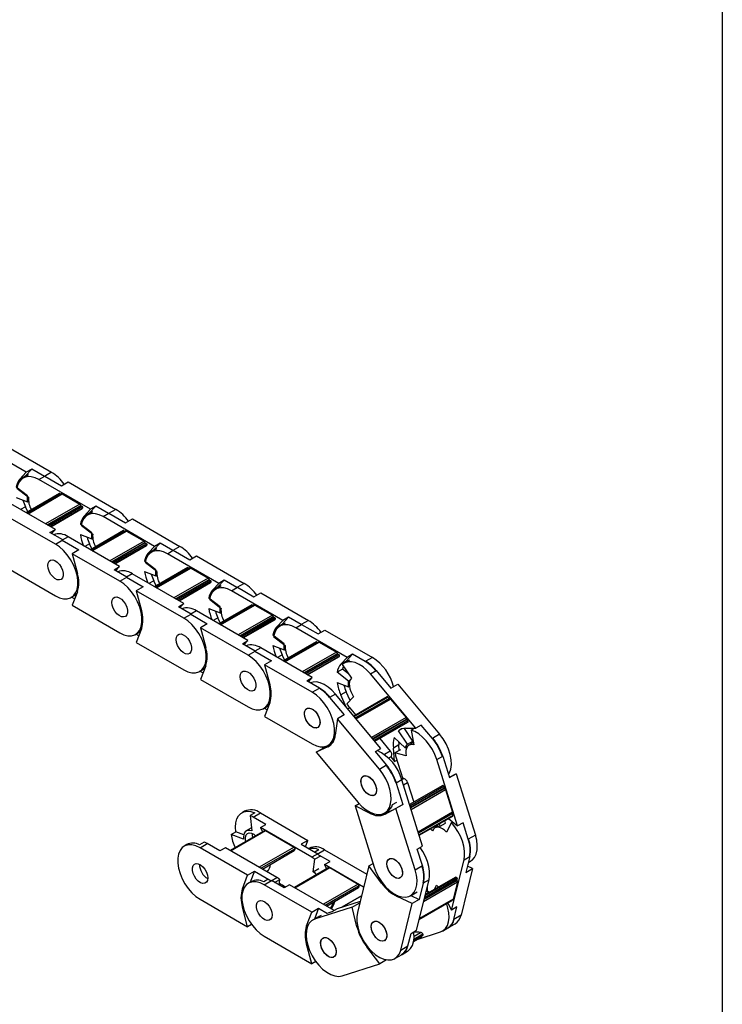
# Model space of a CAD drawing. Header units: millimetres. Extents: x 19 to 819, y 19 to 629.
# Tile 5 of 6: x 743 to 819, y 458 to 565. Entities that reach past the tile are written whole.
import ezdxf

# ---------------------------------------------------------------- set-up
doc = ezdxf.new("R2010")
doc.units = ezdxf.units.MM
doc.header["$LTSCALE"] = 3
doc.layers.add('TEXT', color=140, linetype='Continuous', lineweight=25)

msp = doc.modelspace()

# ---------------------------------------------------------------- linework, layer by layer
for p, q in [((743.231, 516.028), (737.617, 519.269)), ((740.806, 519.02), (745.996, 516.024)), ((742.541, 515.289), (743.231, 516.028)), ((743.135, 515.632), (743.825, 516.371)), ((743.825, 516.371), (743.231, 516.028)), ((745.211, 515.571), (743.825, 516.371)), ((745.996, 516.024), (745.211, 515.571)), ((742.541, 515.289), (743.135, 515.632)), ((743.487, 515.742), (742.893, 515.399)), ((744.618, 515.228), (745.254, 515.595)), ((750.231, 511.987), (744.618, 515.228)), ((745.254, 515.595), (747.064, 514.551)), ((747.064, 514.551), (747.806, 514.979)), ((747.806, 514.979), (752.997, 511.983)), ((743.366, 513.452), (742.131, 514.416)), ((742.215, 514.287), (743.479, 513.3)), ((746.413, 509.783), (740.799, 513.024)), ((742.131, 513.277), (743.366, 512.815)), ((746.842, 513.702), (743.233, 511.618)), ((743.26, 511.603), (746.887, 513.697)), ((743.366, 512.815), (743.366, 513.452)), ((743.366, 512.815), (743.474, 512.878)), ((747.088, 513.668), (743.386, 511.531)), ((743.43, 511.505), (747.163, 513.661)), ((746.887, 513.697), (747.013, 513.625)), ((747.163, 513.661), (749.072, 512.558)), ((743.135, 512.274), (742.617, 511.974)), ((743.389, 511.708), (743.135, 512.274)), ((749.072, 512.558), (745.339, 510.403)), ((745.512, 510.303), (749.173, 512.416)), ((749.214, 512.354), (745.587, 510.26)), ((749.348, 512.277), (745.721, 510.183)), ((749.407, 512.14), (745.868, 510.097)), ((745.899, 510.079), (749.34, 512.065)), ((749.214, 512.354), (749.348, 512.277)), ((749.541, 511.248), (750.231, 511.987)), ((749.541, 511.248), (750.135, 511.59)), ((750.487, 511.7), (749.893, 511.358)), ((750.135, 511.59), (750.825, 512.33)), ((750.825, 512.33), (750.231, 511.987)), ((752.212, 511.53), (750.825, 512.33)), ((752.997, 511.983), (752.212, 511.53)), ((746.421, 508.187), (741.23, 511.183)), ((751.618, 511.187), (752.254, 511.554)), ((757.232, 507.946), (751.618, 511.187)), ((752.254, 511.554), (754.064, 510.509)), ((754.064, 510.509), (754.806, 510.938)), ((754.806, 510.938), (759.997, 507.942)), ((745.819, 509.44), (746.413, 509.783)), ((747.206, 508.64), (745.819, 509.44)), ((745.997, 509.337), (746.413, 509.783)), ((749.259, 510.448), (749.131, 510.375)), ((750.366, 509.41), (749.131, 510.375)), ((749.215, 510.246), (750.479, 509.259)), ((753.843, 509.661), (750.234, 507.577)), ((750.26, 507.562), (753.888, 509.656)), ((754.088, 509.627), (750.386, 507.489)), ((750.43, 507.464), (754.163, 509.619)), ((753.888, 509.656), (754.013, 509.583)), ((754.163, 509.619), (756.073, 508.517)), ((746.421, 508.187), (747.206, 508.64)), ((747.799, 508.982), (747.163, 508.615)), ((747.163, 508.615), (748.973, 507.57)), ((753.413, 505.742), (747.799, 508.982)), ((749.131, 509.236), (750.366, 508.774)), ((750.366, 508.774), (750.366, 509.41)), ((750.366, 508.774), (750.474, 508.836)), ((756.073, 508.517), (752.339, 506.362)), ((752.513, 506.262), (756.173, 508.375)), ((748.973, 507.57), (748.23, 507.142)), ((750.135, 508.232), (749.617, 507.933)), ((750.389, 507.667), (750.135, 508.232)), ((756.215, 508.313), (752.587, 506.219)), ((756.349, 508.235), (752.721, 506.141)), ((756.407, 508.099), (752.868, 506.056)), ((752.9, 506.038), (756.34, 508.024)), ((756.215, 508.313), (756.349, 508.235)), ((756.542, 507.206), (757.232, 507.946)), ((756.542, 507.206), (757.136, 507.549)), ((757.487, 507.659), (756.893, 507.316)), ((757.136, 507.549), (757.826, 508.289)), ((757.826, 508.289), (757.232, 507.946)), ((759.212, 507.488), (757.826, 508.289)), ((758.618, 507.146), (759.255, 507.513)), ((759.997, 507.942), (759.212, 507.488)), ((759.255, 507.513), (761.064, 506.468)), ((753.421, 504.145), (748.23, 507.142)), ((748.23, 507.142), (748.803, 504.995)), ((756.259, 506.407), (756.132, 506.333)), ((757.367, 505.369), (756.132, 506.333)), ((756.216, 506.205), (757.48, 505.218)), ((764.232, 503.905), (758.618, 507.146)), ((761.064, 506.468), (761.807, 506.897)), ((761.807, 506.897), (766.997, 503.9)), ((741.23, 505.549), (746.421, 502.552)), ((752.819, 505.399), (753.413, 505.742)), ((754.206, 504.598), (752.819, 505.399)), ((752.998, 505.296), (753.413, 505.742)), ((756.132, 505.194), (757.367, 504.733)), ((760.843, 505.619), (757.234, 503.536)), ((757.261, 503.521), (760.888, 505.615)), ((757.367, 504.733), (757.367, 505.369)), ((761.089, 505.585), (757.386, 503.448)), ((757.43, 503.423), (761.164, 505.578)), ((760.888, 505.615), (761.014, 505.542)), ((761.164, 505.578), (763.073, 504.476)), ((753.421, 504.145), (754.206, 504.598)), ((754.8, 504.941), (754.163, 504.574)), ((754.163, 504.574), (755.973, 503.529)), ((760.414, 501.7), (754.8, 504.941)), ((757.136, 504.191), (756.617, 503.892)), ((757.39, 503.626), (757.136, 504.191)), ((757.367, 504.733), (757.474, 504.795)), ((763.073, 504.476), (759.339, 502.321)), ((759.513, 502.221), (763.174, 504.334)), ((763.215, 504.271), (759.588, 502.177)), ((763.349, 504.194), (759.721, 502.1)), ((763.407, 504.058), (759.869, 502.015)), ((763.215, 504.271), (763.349, 504.194)), ((764.136, 503.508), (764.826, 504.248)), ((764.826, 504.248), (764.232, 503.905)), ((766.213, 503.447), (764.826, 504.248)), ((748.803, 502.993), (748.23, 501.508)), ((755.973, 503.529), (755.231, 503.101)), ((760.421, 500.104), (755.231, 503.101)), ((755.231, 503.101), (755.803, 500.954)), ((759.9, 501.997), (763.34, 503.983)), ((763.542, 503.165), (764.232, 503.905)), ((763.542, 503.165), (764.136, 503.508)), ((764.488, 503.618), (763.894, 503.275)), ((765.619, 503.104), (766.255, 503.472)), ((771.232, 499.864), (765.619, 503.104)), ((766.997, 503.9), (766.213, 503.447)), ((766.255, 503.472), (768.065, 502.427)), ((748.145, 502.382), (748.421, 502.541)), ((748.501, 502.209), (748.173, 502.398)), ((763.259, 502.366), (763.132, 502.292)), ((764.367, 501.328), (763.132, 502.292)), ((763.216, 502.163), (764.48, 501.176)), ((768.065, 502.427), (768.807, 502.856)), ((768.807, 502.856), (773.998, 499.859)), ((748.23, 501.508), (753.421, 498.511)), ((759.82, 501.358), (760.414, 501.7)), ((761.206, 500.557), (759.82, 501.358)), ((759.998, 501.255), (760.414, 501.7)), ((761.8, 500.9), (761.164, 500.533)), ((767.414, 497.659), (761.8, 500.9)), ((763.132, 501.153), (764.367, 500.692)), ((767.843, 501.578), (764.235, 499.495)), ((764.261, 499.48), (767.888, 501.574)), ((764.367, 500.692), (764.367, 501.328)), ((768.089, 501.544), (764.387, 499.407)), ((764.431, 499.382), (768.164, 501.537)), ((767.888, 501.574), (768.014, 501.501)), ((768.164, 501.537), (770.073, 500.435)), ((760.421, 500.104), (761.206, 500.557)), ((761.164, 500.533), (762.974, 499.488)), ((764.136, 500.15), (763.618, 499.851)), ((764.39, 499.585), (764.136, 500.15)), ((764.367, 500.692), (764.475, 500.754)), ((770.073, 500.435), (766.34, 498.279)), ((766.513, 498.179), (770.174, 500.293)), ((770.215, 500.23), (766.588, 498.136)), ((770.349, 500.153), (766.722, 498.059)), ((770.408, 500.016), (766.869, 497.974)), ((766.901, 497.956), (770.341, 499.942)), ((770.215, 500.23), (770.349, 500.153)), ((770.542, 499.124), (771.232, 499.864)), ((771.136, 499.467), (771.826, 500.206)), ((771.826, 500.206), (771.232, 499.864)), ((773.213, 499.406), (771.826, 500.206)), ((773.998, 499.859), (773.213, 499.406)), ((755.803, 498.952), (755.231, 497.466)), ((762.974, 499.488), (762.231, 499.059)), ((767.422, 496.063), (762.231, 499.059)), ((762.231, 499.059), (762.803, 496.913)), ((770.542, 499.124), (771.136, 499.467)), ((771.488, 499.577), (770.894, 499.234)), ((772.619, 499.063), (773.255, 499.431)), ((778.233, 495.822), (772.619, 499.063)), ((773.255, 499.431), (775.065, 498.386)), ((775.065, 498.386), (775.808, 498.814)), ((775.808, 498.814), (780.998, 495.818)), ((755.146, 498.34), (755.422, 498.5)), ((755.501, 498.168), (755.174, 498.356)), ((766.82, 497.316), (767.414, 497.659)), ((766.998, 497.214), (767.414, 497.659)), ((770.26, 498.325), (770.132, 498.251)), ((771.367, 497.287), (770.132, 498.251)), ((770.216, 498.122), (771.48, 497.135)), ((755.231, 497.466), (760.421, 494.47)), ((768.207, 496.516), (766.82, 497.316)), ((767.422, 496.063), (768.207, 496.516)), ((768.801, 496.859), (768.164, 496.491)), ((774.414, 493.618), (768.801, 496.859)), ((770.132, 497.112), (771.367, 496.651)), ((774.844, 497.537), (771.235, 495.454)), ((771.261, 495.438), (774.889, 497.532)), ((771.367, 496.651), (771.367, 497.287)), ((771.367, 496.651), (771.475, 496.713)), ((775.09, 497.503), (771.387, 495.366)), ((771.431, 495.34), (775.165, 497.496)), ((774.889, 497.532), (775.015, 497.46)), ((775.165, 497.496), (777.074, 496.393)), ((768.164, 496.491), (769.974, 495.447)), ((769.974, 495.447), (769.231, 495.018)), ((771.136, 496.109), (770.618, 495.81)), ((771.39, 495.543), (771.136, 496.109)), ((777.074, 496.393), (773.34, 494.238)), ((773.514, 494.138), (777.174, 496.251)), ((777.216, 496.189), (773.588, 494.095)), ((777.35, 496.112), (773.722, 494.018)), ((777.408, 495.975), (773.87, 493.933)), ((773.901, 493.914), (777.341, 495.9)), ((777.216, 496.189), (777.35, 496.112)), ((777.543, 495.083), (778.233, 495.822)), ((778.488, 495.536), (777.894, 495.193)), ((778.137, 495.426), (778.827, 496.165)), ((778.827, 496.165), (778.233, 495.822)), ((780.213, 495.365), (778.827, 496.165)), ((780.998, 495.818), (780.213, 495.365)), ((762.146, 494.299), (762.422, 494.458)), ((762.803, 494.911), (762.231, 493.425)), ((774.422, 492.022), (769.231, 495.018)), ((769.231, 495.018), (769.804, 492.872)), ((777.727, 494.553), (777.133, 494.21)), ((777.543, 495.083), (778.137, 495.426)), ((777.703, 495.055), (778.711, 493.555)), ((778.388, 494.037), (777.727, 494.553)), ((780.774, 494.02), (781.41, 494.388)), ((781.41, 494.388), (783.004, 492.478)), ((762.501, 494.126), (762.174, 494.315)), ((762.231, 493.425), (767.422, 490.429)), ((773.82, 493.275), (774.414, 493.618)), ((773.999, 493.172), (774.414, 493.618)), ((778.368, 493.245), (777.133, 494.21)), ((778.368, 493.245), (778.564, 493.359)), ((785.719, 488.098), (780.774, 494.02)), ((775.207, 492.475), (773.82, 493.275)), ((774.422, 492.022), (775.207, 492.475)), ((777.133, 493.071), (778.368, 492.609)), ((778.368, 492.609), (778.368, 493.245)), ((778.368, 492.609), (778.475, 492.671)), ((783.004, 492.478), (783.747, 492.907)), ((783.747, 492.907), (788.32, 487.431)), ((776.955, 491.816), (776.319, 491.449)), ((776.319, 491.449), (777.913, 489.539)), ((781.901, 485.893), (776.955, 491.816)), ((778.137, 492.067), (777.543, 491.725)), ((778.138, 490.4), (777.543, 491.725)), ((778.557, 491.131), (778.137, 492.067)), ((778.939, 491.518), (778.184, 490.755)), ((782.608, 491.514), (778.964, 489.411)), ((779.005, 489.361), (782.683, 491.484)), ((779.123, 489.22), (782.801, 491.343)), ((782.853, 491.324), (779.151, 489.187)), ((779.22, 489.103), (782.976, 491.272)), ((782.683, 491.484), (782.801, 491.343)), ((782.976, 491.272), (784.658, 489.257)), ((769.147, 490.258), (769.422, 490.417)), ((769.502, 490.085), (769.175, 490.274)), ((769.804, 490.869), (769.231, 489.384)), ((778.288, 490.22), (778.503, 490.344)), ((778.465, 490.389), (779.179, 489.535)), ((769.231, 489.384), (774.422, 486.387)), ((777.171, 489.111), (776.931, 487.337)), ((777.913, 489.539), (777.171, 489.111)), ((781.743, 483.635), (777.171, 489.111)), ((784.658, 489.257), (780.902, 487.089)), ((781.01, 486.96), (784.712, 489.097)), ((784.733, 489.029), (781.056, 486.906)), ((784.733, 489.029), (784.851, 488.887)), ((784.851, 488.887), (781.173, 486.765)), ((781.249, 486.674), (784.866, 488.762)), ((784.176, 488.01), (783.829, 487.81)), ((785.408, 486.688), (784.471, 488.081)), ((784.645, 488.092), (785.719, 488.098)), ((785.204, 487.892), (785.559, 488.097)), ((786.313, 488.441), (785.719, 488.098)), ((787.535, 486.978), (786.313, 488.441)), ((781.785, 486.984), (782.941, 485.599)), ((783.362, 487.076), (784.553, 485.935)), ((784.814, 486.345), (783.829, 487.81)), ((785.204, 487.892), (785.51, 486.276)), ((788.32, 487.431), (787.535, 486.978)), ((776.11, 486.046), (774.862, 485.48)), ((774.862, 485.48), (775.605, 485.909)), ((775.605, 485.909), (775.482, 486.055)), ((775.605, 485.909), (776.477, 486.305)), ((776.11, 486.046), (776.313, 486.163)), ((776.147, 486.217), (776.423, 486.376)), ((776.631, 486.529), (776.643, 486.511)), ((781.307, 485.551), (781.901, 485.893)), ((783.863, 486.271), (783.269, 485.928)), ((783.411, 484.467), (783.269, 485.928)), ((783.921, 485.672), (783.863, 486.271)), ((784.553, 485.935), (784.814, 486.345)), ((784.553, 485.935), (784.789, 486.071)), ((784.814, 486.345), (785.408, 486.688)), ((785.464, 486.521), (784.969, 486.236)), ((785.209, 486.374), (785.408, 486.688)), ((774.862, 485.48), (779.435, 480.004)), ((782.528, 484.088), (781.307, 485.551)), ((782.941, 485.599), (782.289, 485.223)), ((782.744, 484.838), (783.071, 485.027)), ((782.749, 484.834), (783.052, 485.009)), ((782.989, 484.972), (783.411, 484.467)), ((784.036, 485.738), (783.442, 485.395)), ((784.675, 485.093), (783.442, 485.395)), ((783.555, 484.971), (784.311, 482.556)), ((788.018, 484.669), (788.654, 485.037)), ((788.654, 485.037), (789.385, 482.703)), ((781.743, 483.635), (782.528, 484.088)), ((783.411, 484.467), (783.666, 484.614)), ((790.285, 477.43), (788.018, 484.669)), ((784.37, 482.59), (784.193, 482.488)), ((784.402, 482.597), (784.196, 482.478)), ((790.128, 483.131), (789.376, 482.732)), ((789.385, 482.703), (790.128, 483.131)), ((790.128, 483.131), (792.224, 476.438)), ((784.2, 482.465), (783.563, 482.098)), ((783.563, 482.098), (784.294, 479.764)), ((786.467, 475.226), (784.2, 482.465)), ((784.374, 481.908), (784.822, 482.167)), ((784.822, 482.167), (785.497, 480.012)), ((788.657, 481.836), (785.049, 479.753)), ((785.086, 479.633), (788.76, 481.754)), ((785.14, 479.461), (788.814, 481.582)), ((788.861, 481.526), (785.162, 479.391)), ((788.76, 481.754), (788.814, 481.582)), ((781.189, 480.78), (781.2, 480.787)), ((785.214, 479.225), (788.968, 481.392)), ((788.968, 481.392), (789.74, 478.93)), ((779.088, 479.636), (779.531, 479.892)), ((779.088, 479.636), (781.185, 472.943)), ((780.758, 478.801), (779.088, 479.636)), ((783.552, 479.335), (782.344, 478.694)), ((783.087, 479.123), (784.294, 479.764)), ((783.182, 479.759), (783.649, 480.029)), ((784.294, 479.764), (783.552, 479.335)), ((785.648, 472.642), (783.552, 479.335)), ((767.038, 479.022), (766.763, 478.863)), ((768.157, 478.857), (767.648, 478.563)), ((767.648, 478.563), (767.835, 476.878)), ((767.978, 478.399), (768.763, 478.852)), ((769.365, 477.598), (767.978, 478.399)), ((768.763, 478.852), (773.954, 475.855)), ((780.758, 478.801), (780.863, 478.862)), ((782.314, 478.832), (782.59, 478.991)), ((782.345, 478.762), (782.315, 478.832)), ((783.087, 479.123), (782.344, 478.694)), ((782.345, 478.762), (782.769, 479.007)), ((782.734, 479.089), (782.769, 479.007)), ((789.74, 478.93), (785.986, 476.763)), ((786.015, 476.669), (789.717, 478.807)), ((789.7, 478.753), (786.026, 476.632)), ((789.754, 478.581), (786.08, 476.46)), ((786.098, 476.404), (789.741, 478.507)), ((789.7, 478.753), (789.754, 478.581)), ((767.738, 477.174), (767.228, 476.881)), ((768.771, 477.255), (769.365, 477.598)), ((768.771, 477.255), (768.985, 476.777)), ((774.385, 474.014), (768.771, 477.255)), ((788.135, 477.405), (787.796, 477.209)), ((787.864, 477.423), (788.36, 477.39)), ((788.36, 477.39), (788.305, 477.678)), ((788.36, 477.39), (788.954, 477.732)), ((788.954, 477.732), (788.899, 478.021)), ((789.61, 477.788), (789.086, 476.739)), ((789.279, 478.24), (790.285, 477.43)), ((789.61, 477.788), (789.744, 477.866)), ((790.879, 477.773), (790.285, 477.43)), ((791.439, 475.985), (790.879, 477.773)), ((769.25, 476.93), (765.474, 474.75)), ((765.518, 474.725), (769.325, 476.923)), ((765.576, 476.479), (766.085, 476.773)), ((766.934, 475.972), (765.576, 476.479)), ((766.945, 476.452), (766.085, 476.773)), ((769.325, 476.923), (772.444, 475.123)), ((787.541, 476.91), (787.339, 477.12)), ((792.224, 476.438), (791.439, 475.985)), ((760.738, 475.385), (760.462, 475.226)), ((762.642, 475.673), (762.132, 475.379)), ((762.187, 475.055), (762.972, 475.508)), ((767.378, 472.059), (762.187, 475.055)), ((764.359, 474.708), (762.972, 475.508)), ((764.952, 475.051), (764.359, 474.708)), ((770.566, 471.81), (764.952, 475.051)), ((772.444, 475.123), (768.636, 472.925)), ((773.954, 475.855), (773.211, 475.427)), ((773.211, 475.427), (775.021, 474.382)), ((773.684, 475.154), (773.954, 475.855)), ((785.873, 474.883), (786.467, 475.226)), ((772.55, 474.939), (768.848, 472.802)), ((768.98, 472.726), (772.457, 474.733)), ((774.039, 474.981), (774.011, 474.965)), ((775.021, 474.382), (774.385, 474.014)), ((775.157, 474.816), (774.713, 474.56)), ((775.309, 474.141), (774.715, 473.798)), ((774.979, 474.357), (775.764, 474.81)), ((776.365, 473.557), (774.979, 474.357)), ((775.764, 474.81), (780.378, 472.147)), ((786.433, 473.095), (785.873, 474.883)), ((790.979, 473.74), (791.616, 474.107)), ((791.616, 474.107), (791.174, 472.335)), ((769.866, 473.237), (769.871, 473.234)), ((776.251, 472.889), (772.474, 470.709)), ((772.518, 470.683), (776.326, 472.882)), ((774.541, 472.43), (774.715, 473.798)), ((775.771, 473.214), (776.365, 473.557)), ((775.771, 473.214), (775.986, 472.736)), ((780.031, 470.755), (775.771, 473.214)), ((776.326, 472.882), (779.444, 471.081)), ((780.609, 473.074), (779.343, 467.992)), ((780.609, 473.074), (781.062, 473.335)), ((781.994, 471.19), (780.609, 473.074)), ((785.648, 472.642), (786.433, 473.095)), ((789.61, 468.244), (790.979, 473.74)), ((791.917, 472.764), (791.346, 473.025)), ((791.451, 473.447), (791.717, 473.601)), ((766.805, 470.573), (767.378, 472.059)), ((767.378, 472.059), (768.12, 472.488)), ((768.12, 472.488), (767.663, 471.301)), ((768.12, 472.488), (769.93, 471.443)), ((769.93, 471.443), (770.566, 471.81)), ((774.541, 472.43), (775.135, 472.773)), ((786.736, 469.829), (790.168, 471.81)), ((789.995, 471.808), (786.764, 469.942)), ((791.917, 472.764), (790.65, 467.682)), ((791.174, 472.335), (791.917, 472.764)), ((767.738, 471.344), (767.463, 471.185)), ((769.599, 471.608), (769.133, 471.338)), ((769.188, 471.014), (769.972, 471.467)), ((774.378, 468.018), (769.188, 471.014)), ((771.359, 470.667), (769.972, 471.467)), ((770.325, 471.263), (770.897, 471.593)), ((770.819, 470.979), (770.897, 471.593)), ((771.953, 471.01), (771.359, 470.667)), ((776.823, 468.198), (771.953, 471.01)), ((779.444, 471.081), (775.636, 468.883)), ((779.55, 470.898), (775.848, 468.761)), ((781.994, 471.19), (782.063, 471.23)), ((784.016, 471.753), (784.026, 471.759)), ((785.791, 466.039), (787.161, 471.535)), ((786.525, 471.168), (786.083, 469.396)), ((787.161, 471.535), (786.525, 471.168)), ((786.575, 469.182), (790.276, 471.319)), ((790.23, 471.479), (786.629, 469.4)), ((786.652, 469.495), (790.208, 471.547)), ((786.685, 469.626), (790.24, 471.678)), ((786.967, 470.759), (786.944, 470.396)), ((787.774, 470.526), (787.991, 470.959)), ((790.276, 471.319), (789.81, 469.45)), ((790.24, 471.678), (790.208, 471.547)), ((766.805, 470.573), (766.983, 470.676)), ((775.98, 468.685), (779.457, 470.692)), ((779.789, 469.783), (777.66, 468.554)), ((777.665, 468.556), (779.789, 469.782)), ((783.786, 469.794), (783.676, 469.731)), ((785.341, 468.968), (783.676, 469.731)), ((785.141, 469.804), (785.884, 470.233)), ((785.164, 469.818), (786.083, 469.396)), ((786.944, 470.396), (787.186, 470.186)), ((762.187, 469.421), (767.378, 466.425)), ((766.88, 468.614), (766.805, 468.571)), ((776.866, 469.196), (776.871, 469.192)), ((779.642, 469.194), (777.16, 468.393)), ((778.781, 468.566), (779.524, 468.994)), ((779.524, 468.994), (779.598, 469.018)), ((779.524, 468.994), (779.558, 468.854)), ((784.074, 463.886), (785.341, 468.968)), ((786.083, 469.396), (785.341, 468.968)), ((786.08, 467.199), (789.623, 469.245)), ((789.64, 469.269), (786.085, 467.217)), ((786.102, 467.284), (789.782, 469.409)), ((789.81, 469.45), (786.109, 467.313)), ((789.211, 469.006), (789.61, 468.244)), ((790.204, 468.586), (789.61, 468.244)), ((789.657, 469.337), (789.64, 469.269)), ((789.866, 467.229), (790.204, 468.586)), ((767.378, 466.425), (766.805, 468.571)), ((773.806, 466.532), (774.378, 468.018)), ((774.378, 468.018), (775.121, 468.446)), ((775.205, 467.572), (774.463, 467.144)), ((775.121, 468.446), (774.663, 467.259)), ((778.781, 468.566), (774.688, 467.243)), ((774.688, 467.243), (775.43, 467.672)), ((775.121, 468.446), (776.092, 467.886)), ((776.566, 468.05), (776.134, 467.91)), ((776.457, 468.41), (776.597, 468.491)), ((777.16, 468.393), (776.566, 468.05)), ((779.297, 466.43), (778.781, 468.566)), ((790.65, 467.682), (789.866, 467.229)), ((767.806, 466.672), (767.378, 466.425)), ((773.806, 466.532), (773.983, 466.635)), ((779.297, 466.43), (779.373, 466.473)), ((789.225, 466.294), (790.009, 466.747)), ((769.188, 465.38), (774.378, 462.384)), ((784.859, 464.339), (785.197, 465.696)), ((785.197, 465.696), (785.791, 466.039)), ((786.381, 465.428), (785.499, 464.92)), ((785.502, 464.939), (786.504, 465.518)), ((785.517, 465.081), (786.49, 465.643)), ((785.526, 465.402), (786.24, 465.814)), ((785.863, 465.03), (788.406, 465.852)), ((788.631, 465.951), (789.225, 466.294)), ((773.88, 464.573), (773.806, 464.53)), ((774.378, 462.384), (773.806, 464.53)), ((775.595, 465.199), (775.588, 465.195)), ((780.432, 464.275), (780.363, 464.235)), ((782.309, 464.9), (782.314, 464.903)), ((784.074, 463.886), (784.859, 464.339)), ((785.481, 464.81), (786.356, 465.315)), ((781.781, 462.39), (780.363, 464.235)), ((783.433, 462.951), (784.218, 463.404)), ((784.227, 463.409), (784.812, 463.747)), ((774.807, 462.631), (774.378, 462.384)), ((777.688, 461.068), (781.781, 462.39)), ((782.516, 462.814), (781.781, 462.39))]:
    msp.add_line(p, q)
at = {"flags": 128}
for points in [[(744.618, 515.228), (744.194, 515.43), (743.783, 515.54), (743.398, 515.555), (743.049, 515.474), (742.749, 515.301), (742.505, 515.039), (742.325, 514.698), (742.215, 514.287)], [(743.135, 515.632), (743.062, 515.547), (742.999, 515.46)], [(750.135, 511.59), (750.063, 511.506), (750, 511.419)], [(751.618, 511.187), (751.194, 511.389), (750.784, 511.499), (750.398, 511.514), (750.05, 511.433), (749.749, 511.259), (749.505, 510.998), (749.325, 510.657), (749.215, 510.246)], [(746.421, 502.552), (746.869, 502.342), (747.302, 502.234), (747.705, 502.233), (748.064, 502.339), (748.367, 502.548), (748.604, 502.853), (748.767, 503.244), (748.85, 503.707), (748.85, 504.227), (748.767, 504.786), (748.604, 505.364), (748.367, 505.943), (748.064, 506.503), (747.705, 507.023), (747.302, 507.488), (746.869, 507.88), (746.421, 508.187)], [(758.618, 507.146), (758.195, 507.347), (757.784, 507.457), (757.398, 507.472), (757.05, 507.392), (756.749, 507.218), (756.506, 506.957), (756.326, 506.615), (756.216, 506.205)], [(757.136, 507.549), (757.063, 507.464), (757, 507.378)], [(745.572, 505.859), (745.61, 506.126), (745.72, 506.326), (745.892, 506.441), (746.111, 506.461), (746.357, 506.383), (746.609, 506.216), (746.845, 505.973), (747.043, 505.677), (747.185, 505.353), (747.26, 505.031), (747.26, 504.739), (747.185, 504.503), (747.043, 504.344), (746.845, 504.276), (746.609, 504.305), (746.357, 504.429), (746.111, 504.636), (745.892, 504.909), (745.72, 505.222), (745.61, 505.549), (745.572, 505.859)], [(745.572, 505.859), (745.61, 506.126), (745.72, 506.326), (745.892, 506.441), (746.111, 506.461), (746.357, 506.383), (746.609, 506.216), (746.845, 505.973), (747.043, 505.677), (747.185, 505.353), (747.26, 505.031), (747.26, 504.739), (747.185, 504.503), (747.043, 504.344), (746.845, 504.276), (746.609, 504.305), (746.357, 504.429), (746.111, 504.636), (745.892, 504.909), (745.72, 505.222), (745.61, 505.549), (745.572, 505.859)], [(753.421, 498.511), (753.869, 498.3), (754.302, 498.193), (754.705, 498.192), (755.064, 498.298), (755.368, 498.507), (755.605, 498.812), (755.767, 499.203), (755.85, 499.666), (755.85, 500.186), (755.767, 500.745), (755.605, 501.323), (755.368, 501.902), (755.064, 502.461), (754.705, 502.982), (754.302, 503.446), (753.869, 503.839), (753.421, 504.145)], [(765.619, 503.104), (765.195, 503.306), (764.784, 503.416), (764.399, 503.431), (764.05, 503.351), (763.75, 503.177), (763.506, 502.915), (763.326, 502.574), (763.216, 502.163)], [(764.136, 503.508), (764.063, 503.423), (764, 503.337)], [(748.421, 502.541), (748.531, 502.613), (748.726, 502.794)], [(752.572, 501.818), (752.61, 502.085), (752.72, 502.285), (752.892, 502.4), (753.111, 502.419), (753.358, 502.342), (753.61, 502.174), (753.845, 501.932), (754.043, 501.636), (754.185, 501.312), (754.26, 500.99), (754.26, 500.698), (754.185, 500.462), (754.043, 500.303), (753.845, 500.235), (753.61, 500.264), (753.358, 500.388), (753.111, 500.595), (752.892, 500.868), (752.72, 501.181), (752.61, 501.507), (752.572, 501.818)], [(752.572, 501.818), (752.61, 502.085), (752.72, 502.285), (752.892, 502.4), (753.111, 502.419), (753.358, 502.342), (753.61, 502.174), (753.845, 501.932), (754.043, 501.636), (754.185, 501.312), (754.26, 500.99), (754.26, 500.698), (754.185, 500.462), (754.043, 500.303), (753.845, 500.235), (753.61, 500.264), (753.358, 500.388), (753.111, 500.595), (752.892, 500.868), (752.72, 501.181), (752.61, 501.507), (752.572, 501.818)], [(760.421, 494.47), (760.87, 494.259), (761.303, 494.151), (761.706, 494.151), (762.065, 494.256), (762.368, 494.465), (762.605, 494.771), (762.768, 495.162), (762.85, 495.625), (762.85, 496.145), (762.768, 496.703), (762.605, 497.282), (762.368, 497.861), (762.065, 498.42), (761.706, 498.941), (761.303, 499.405), (760.87, 499.797), (760.421, 500.104)], [(755.422, 498.5), (755.531, 498.572), (755.726, 498.753)], [(772.619, 499.063), (772.195, 499.265), (771.785, 499.375), (771.399, 499.39), (771.051, 499.309), (770.75, 499.136), (770.506, 498.874), (770.327, 498.533), (770.216, 498.122)], [(771.136, 499.467), (771.064, 499.382), (771.001, 499.296)], [(759.573, 497.777), (759.611, 498.044), (759.72, 498.244), (759.892, 498.358), (760.111, 498.378), (760.358, 498.301), (760.61, 498.133), (760.846, 497.891), (761.043, 497.594), (761.186, 497.271), (761.26, 496.949), (761.26, 496.657), (761.186, 496.421), (761.043, 496.261), (760.846, 496.193), (760.61, 496.223), (760.358, 496.346), (760.111, 496.554), (759.892, 496.826), (759.72, 497.14), (759.611, 497.466), (759.573, 497.777)], [(759.573, 497.777), (759.611, 498.044), (759.72, 498.244), (759.892, 498.358), (760.111, 498.378), (760.358, 498.301), (760.61, 498.133), (760.846, 497.891), (761.043, 497.594), (761.186, 497.271), (761.26, 496.949), (761.26, 496.657), (761.186, 496.421), (761.043, 496.261), (760.846, 496.193), (760.61, 496.223), (760.358, 496.346), (760.111, 496.554), (759.892, 496.826), (759.72, 497.14), (759.611, 497.466), (759.573, 497.777)], [(767.422, 490.429), (767.87, 490.218), (768.303, 490.11), (768.706, 490.109), (769.065, 490.215), (769.368, 490.424), (769.605, 490.729), (769.768, 491.12), (769.851, 491.584), (769.851, 492.103), (769.768, 492.662), (769.605, 493.241), (769.368, 493.82), (769.065, 494.379), (768.706, 494.9), (768.303, 495.364), (767.87, 495.756), (767.422, 496.063)], [(762.422, 494.458), (762.532, 494.53), (762.727, 494.712)], [(780.774, 494.02), (780.383, 494.44), (779.969, 494.791), (779.544, 495.064), (779.122, 495.25), (778.715, 495.343), (778.335, 495.341), (777.995, 495.244), (777.703, 495.055)], [(778.137, 495.426), (778.064, 495.341), (778.001, 495.254)], [(766.573, 493.736), (766.611, 494.003), (766.721, 494.202), (766.893, 494.317), (767.112, 494.337), (767.358, 494.259), (767.611, 494.092), (767.846, 493.849), (768.044, 493.553), (768.186, 493.23), (768.261, 492.907), (768.261, 492.615), (768.186, 492.379), (768.044, 492.22), (767.846, 492.152), (767.611, 492.181), (767.358, 492.305), (767.112, 492.513), (766.893, 492.785), (766.721, 493.099), (766.611, 493.425), (766.573, 493.736)], [(766.573, 493.736), (766.611, 494.003), (766.721, 494.202), (766.893, 494.317), (767.112, 494.337), (767.358, 494.259), (767.611, 494.092), (767.846, 493.849), (768.044, 493.553), (768.186, 493.23), (768.261, 492.907), (768.261, 492.615), (768.186, 492.379), (768.044, 492.22), (767.846, 492.152), (767.611, 492.181), (767.358, 492.305), (767.112, 492.513), (766.893, 492.785), (766.721, 493.099), (766.611, 493.425), (766.573, 493.736)], [(778.711, 493.555), (778.587, 493.401), (778.504, 493.199), (778.466, 492.956), (778.474, 492.683), (778.529, 492.391), (778.627, 492.091), (778.766, 491.796), (778.939, 491.518)], [(776.955, 491.816), (776.564, 492.235), (776.151, 492.587), (775.726, 492.86), (775.304, 493.046), (774.897, 493.139), (774.517, 493.137), (774.206, 493.053)], [(774.422, 486.387), (774.87, 486.177), (775.303, 486.069), (775.706, 486.068), (776.066, 486.174), (776.369, 486.383), (776.606, 486.688), (776.768, 487.079), (776.851, 487.542), (776.851, 488.062), (776.768, 488.621), (776.606, 489.2), (776.369, 489.778), (776.066, 490.338), (775.706, 490.858), (775.303, 491.323), (774.87, 491.715), (774.422, 492.022)], [(782.683, 491.484), (782.668, 491.499), (782.653, 491.51), (782.637, 491.517), (782.622, 491.518), (782.61, 491.515), (782.608, 491.514)], [(769.422, 490.417), (769.532, 490.489), (769.727, 490.67)], [(773.574, 489.694), (773.611, 489.961), (773.721, 490.161), (773.893, 490.276), (774.112, 490.296), (774.359, 490.218), (774.611, 490.051), (774.846, 489.808), (775.044, 489.512), (775.187, 489.188), (775.261, 488.866), (775.261, 488.574), (775.187, 488.338), (775.044, 488.179), (774.846, 488.111), (774.611, 488.14), (774.359, 488.264), (774.112, 488.471), (773.893, 488.744), (773.721, 489.057), (773.611, 489.384), (773.574, 489.694)], [(773.675, 490.1), (773.826, 490.246), (774.031, 490.3), (774.27, 490.256), (774.523, 490.119), (774.767, 489.901), (774.98, 489.621), (775.144, 489.304), (775.243, 488.978), (775.27, 488.672), (775.221, 488.413), (775.101, 488.225), (774.921, 488.124), (774.697, 488.119), (774.448, 488.21), (774.197, 488.39), (773.966, 488.642), (773.775, 488.944), (773.642, 489.269), (773.578, 489.588), (773.589, 489.874), (773.675, 490.1)], [(784.866, 488.762), (784.871, 488.766), (784.879, 488.777), (784.884, 488.792), (784.884, 488.81), (784.881, 488.83), (784.874, 488.85), (784.864, 488.87), (784.851, 488.887)], [(788.018, 484.669), (787.813, 485.218), (787.546, 485.754), (787.226, 486.262), (786.863, 486.727), (786.466, 487.133), (786.049, 487.469), (785.624, 487.725), (785.204, 487.892)], [(789.29, 483.006), (789.412, 483.221), (789.548, 483.637), (789.604, 484.121), (789.576, 484.656), (789.466, 485.223), (789.278, 485.804), (789.018, 486.379), (788.695, 486.927), (788.32, 487.431)], [(776.423, 486.376), (776.533, 486.448), (776.69, 486.588)], [(785.51, 486.276), (785.291, 486.312), (785.093, 486.288), (784.922, 486.205), (784.786, 486.066), (784.69, 485.877), (784.639, 485.645), (784.634, 485.38), (784.675, 485.093)], [(783.052, 485.009), (783.059, 485.014), (783.071, 485.027)], [(779.435, 480.004), (779.849, 479.562), (780.289, 479.197), (780.739, 478.921), (781.184, 478.744), (781.609, 478.672), (781.999, 478.706), (782.34, 478.847), (782.623, 479.089), (782.836, 479.424), (782.972, 479.841), (783.028, 480.325), (783, 480.86), (782.89, 481.427), (782.702, 482.008), (782.442, 482.583), (782.119, 483.131), (781.743, 483.635)], [(780.246, 482.914), (780.49, 482.85), (780.743, 482.694), (780.982, 482.461), (781.186, 482.171), (781.338, 481.849), (781.422, 481.525), (781.433, 481.227), (781.368, 480.982), (781.235, 480.811), (781.044, 480.73), (780.812, 480.745), (780.561, 480.856), (780.312, 481.053), (780.088, 481.318), (779.909, 481.627), (779.789, 481.954), (779.741, 482.268), (779.769, 482.543), (779.869, 482.753), (780.033, 482.881), (780.246, 482.914)], [(779.842, 482.715), (779.993, 482.861), (780.198, 482.915), (780.437, 482.871), (780.69, 482.734), (780.934, 482.516), (781.147, 482.236), (781.311, 481.919), (781.41, 481.593), (781.437, 481.287), (781.388, 481.028), (781.269, 480.84), (781.088, 480.739), (780.864, 480.734), (780.615, 480.825), (780.364, 481.005), (780.133, 481.257), (779.942, 481.559), (779.809, 481.884), (779.745, 482.203), (779.757, 482.489), (779.842, 482.715)], [(784.37, 482.59), (784.384, 482.596), (784.402, 482.597)], [(788.76, 481.754), (788.752, 481.774), (788.741, 481.794), (788.727, 481.811), (788.712, 481.825), (788.697, 481.834), (788.681, 481.84), (788.667, 481.84), (788.657, 481.836)], [(766.085, 476.773), (766.048, 477.296), (766.089, 477.773), (766.206, 478.19), (766.396, 478.533), (766.653, 478.791), (766.968, 478.956), (767.332, 479.023), (767.732, 478.99), (768.157, 478.857)], [(767.798, 477.204), (767.773, 477.193), (767.738, 477.174)], [(789.086, 476.739), (788.866, 476.95), (788.635, 477.115), (788.404, 477.227), (788.181, 477.281), (787.975, 477.274), (787.795, 477.208), (787.649, 477.085), (787.541, 476.91)], [(790.979, 473.74), (791.047, 474.186), (791.04, 474.68), (790.96, 475.209), (790.808, 475.755), (790.59, 476.303), (790.312, 476.835), (789.982, 477.335), (789.61, 477.788)], [(767.835, 476.878), (767.628, 476.94), (767.435, 476.947), (767.264, 476.899), (767.121, 476.798), (767.014, 476.648), (766.945, 476.455), (766.918, 476.226), (766.934, 475.972)], [(767.174, 475.732), (767.139, 475.92), (767.139, 476.212), (767.214, 476.448), (767.356, 476.607), (767.554, 476.675), (767.79, 476.646), (768.042, 476.522), (768.25, 476.353)], [(767.959, 476.185), (767.924, 476.373), (767.917, 476.594)], [(791.717, 473.601), (791.869, 473.705), (792.124, 473.987), (792.305, 474.358), (792.408, 474.804), (792.429, 475.312), (792.367, 475.862), (792.224, 476.438)], [(762.187, 475.055), (761.739, 475.266), (761.306, 475.374), (760.903, 475.375), (760.544, 475.269), (760.24, 475.06), (760.003, 474.755), (759.841, 474.364), (759.758, 473.901), (759.758, 473.381), (759.841, 472.822), (760.003, 472.243), (760.24, 471.664), (760.544, 471.105), (760.903, 470.585), (761.306, 470.12), (761.739, 469.728), (762.187, 469.421)], [(787.161, 471.535), (787.228, 471.981), (787.222, 472.476), (787.142, 473.005), (786.99, 473.551), (786.772, 474.098), (786.493, 474.63), (786.205, 475.074)], [(763.036, 471.748), (762.998, 471.481), (762.888, 471.282), (762.716, 471.167), (762.497, 471.147), (762.251, 471.225), (761.998, 471.392), (761.763, 471.635), (761.565, 471.931), (761.423, 472.254), (761.348, 472.577), (761.348, 472.869), (761.423, 473.105), (761.565, 473.264), (761.763, 473.332), (761.998, 473.303), (762.251, 473.179), (762.497, 472.971), (762.716, 472.699), (762.888, 472.386), (762.998, 472.059), (763.036, 471.748)], [(781.185, 472.943), (781.404, 472.362), (781.691, 471.796), (782.037, 471.264), (782.431, 470.784), (782.858, 470.373), (783.303, 470.043), (783.753, 469.808), (784.191, 469.674), (784.603, 469.646), (784.975, 469.725), (785.293, 469.909), (785.547, 470.191), (785.729, 470.562), (785.832, 471.008), (785.853, 471.515), (785.791, 472.066), (785.648, 472.642)], [(783.074, 473.887), (783.318, 473.822), (783.57, 473.667), (783.81, 473.434), (784.014, 473.143), (784.165, 472.822), (784.249, 472.498), (784.26, 472.2), (784.195, 471.955), (784.062, 471.784), (783.871, 471.703), (783.639, 471.718), (783.388, 471.829), (783.14, 472.026), (782.915, 472.291), (782.736, 472.6), (782.617, 472.926), (782.568, 473.241), (782.596, 473.515), (782.696, 473.726), (782.86, 473.853), (783.074, 473.887)], [(783.623, 473.623), (783.857, 473.376), (784.051, 473.077), (784.189, 472.752), (784.258, 472.431), (784.252, 472.142), (784.172, 471.911), (784.025, 471.759), (783.824, 471.698), (783.587, 471.734), (783.334, 471.865), (783.089, 472.077), (782.873, 472.354), (782.705, 472.669), (782.6, 472.996), (782.568, 473.304), (782.611, 473.567), (782.726, 473.761), (782.902, 473.869), (783.124, 473.881), (783.372, 473.797), (783.623, 473.623)], [(774.892, 472.105), (774.767, 472.237), (774.541, 472.43)], [(769.188, 471.014), (768.739, 471.225), (768.306, 471.333), (767.903, 471.334), (767.544, 471.228), (767.241, 471.019), (767.004, 470.713), (766.841, 470.323), (766.758, 469.859), (766.758, 469.339), (766.841, 468.781), (767.004, 468.202), (767.241, 467.623), (767.544, 467.064), (767.903, 466.543), (768.306, 466.079), (768.739, 465.687), (769.188, 465.38)], [(787.991, 470.959), (788.108, 470.822), (788.139, 470.785)], [(787.105, 470.139), (786.995, 470.219), (786.854, 470.303)], [(770.036, 467.707), (769.998, 467.44), (769.889, 467.24), (769.717, 467.126), (769.498, 467.106), (769.251, 467.183), (768.999, 467.351), (768.763, 467.593), (768.565, 467.89), (768.423, 468.213), (768.348, 468.535), (768.348, 468.827), (768.423, 469.064), (768.565, 469.223), (768.763, 469.291), (768.999, 469.261), (769.251, 469.138), (769.498, 468.93), (769.717, 468.658), (769.889, 468.344), (769.998, 468.018), (770.036, 467.707)], [(770.036, 467.707), (769.998, 467.44), (769.889, 467.24), (769.717, 467.126), (769.498, 467.106), (769.251, 467.183), (768.999, 467.351), (768.763, 467.593), (768.565, 467.89), (768.423, 468.213), (768.348, 468.535), (768.348, 468.827), (768.423, 469.064), (768.565, 469.223), (768.763, 469.291), (768.999, 469.261), (769.251, 469.138), (769.498, 468.93), (769.717, 468.658), (769.889, 468.344), (769.998, 468.018), (770.036, 467.707)], [(788.406, 465.852), (788.717, 466.006), (788.973, 466.25), (789.167, 466.576), (789.292, 466.973), (789.344, 467.431), (789.322, 467.934), (789.227, 468.467), (789.089, 468.936)], [(779.343, 467.992), (779.274, 467.518), (779.287, 466.99), (779.384, 466.427), (779.559, 465.847), (779.808, 465.27), (780.121, 464.716), (780.489, 464.203), (780.898, 463.75), (781.334, 463.371), (781.784, 463.08), (782.23, 462.886), (782.659, 462.796), (783.056, 462.813), (783.407, 462.936), (783.7, 463.162), (783.925, 463.482), (784.074, 463.886)], [(774.688, 467.243), (774.36, 467.077), (774.094, 466.81), (773.9, 466.454), (773.783, 466.019), (773.748, 465.521), (773.797, 464.976), (773.927, 464.403), (774.134, 463.822), (774.41, 463.252), (774.748, 462.713), (775.134, 462.223), (775.556, 461.799), (776, 461.456), (776.45, 461.204), (776.891, 461.052), (777.309, 461.007), (777.688, 461.068)], [(781.916, 466.77), (782.149, 466.522), (782.343, 466.223), (782.481, 465.899), (782.55, 465.578), (782.545, 465.289), (782.465, 465.058), (782.318, 464.905), (782.116, 464.844), (781.879, 464.881), (781.626, 465.011), (781.381, 465.224), (781.165, 465.5), (780.997, 465.816), (780.892, 466.142), (780.86, 466.45), (780.903, 466.713), (781.018, 466.907), (781.194, 467.015), (781.416, 467.027), (781.664, 466.943), (781.916, 466.77)], [(782.378, 466.155), (782.502, 465.829), (782.555, 465.513), (782.534, 465.234), (782.439, 465.018), (782.279, 464.884), (782.068, 464.844), (781.826, 464.901), (781.573, 465.05), (781.332, 465.278), (781.125, 465.565), (780.969, 465.885), (780.879, 466.21), (780.863, 466.511), (780.922, 466.761), (781.051, 466.938), (781.238, 467.026), (781.467, 467.018), (781.718, 466.913), (781.968, 466.722), (782.194, 466.462), (782.378, 466.155)], [(784.812, 463.747), (784.899, 463.802), (785.155, 464.046), (785.348, 464.372), (785.473, 464.769), (785.525, 465.226), (785.504, 465.729), (785.486, 465.863)], [(786.377, 465.444), (786.378, 465.438), (786.381, 465.428)], [(786.504, 465.518), (786.509, 465.522), (786.517, 465.533), (786.522, 465.547), (786.523, 465.565), (786.519, 465.585), (786.513, 465.605), (786.502, 465.625), (786.49, 465.643)], [(776.857, 464.372), (776.981, 464.046), (777.035, 463.729), (777.013, 463.451), (776.918, 463.235), (776.758, 463.101), (776.547, 463.061), (776.305, 463.118), (776.052, 463.267), (775.811, 463.495), (775.604, 463.782), (775.448, 464.102), (775.358, 464.427), (775.342, 464.728), (775.401, 464.978), (775.53, 465.155), (775.717, 465.243), (775.947, 465.235), (776.197, 465.13), (776.447, 464.939), (776.673, 464.679), (776.857, 464.372)], [(777.036, 463.666), (776.999, 463.399), (776.889, 463.199), (776.717, 463.084), (776.498, 463.065), (776.251, 463.142), (775.999, 463.31), (775.764, 463.552), (775.566, 463.848), (775.423, 464.172), (775.349, 464.494), (775.349, 464.786), (775.423, 465.022), (775.566, 465.181), (775.764, 465.249), (775.999, 465.22), (776.251, 465.096), (776.498, 464.889), (776.717, 464.617), (776.889, 464.303), (776.999, 463.977), (777.036, 463.666)]]:
    msp.add_lwpolyline(points, dxfattribs=at)
for centre, radius, start, end in [((743.51, 511.982), 4.745, 35.40882, 58.39982), ((743.85, 514.141), 1.74, 138.75527, 170.92068), ((748.327, 514.615), 5.695, 196.44001, 204.27082), ((745.658, 513.096), 2.189, 174.64923, 211.7582), ((746.861, 513.663), 0.0435, 52.99098, 115.69856), ((747.119, 513.601), 0.0737, 53.57906, 115.11048), ((748.945, 512.361), 0.235, 13.5615, 57.08689), ((749.265, 512.433), 0.094, 190.06348, 237.07143), ((749.254, 512.209), 0.167, 300.7196, 335.6865), ((749.286, 512.169), 0.124, 346.40708, 59.8967), ((750.51, 507.941), 4.745, 35.40882, 58.39982), ((750.85, 510.1), 1.74, 138.75527, 170.92068), ((753.861, 509.621), 0.0435, 52.99098, 115.69856), ((754.12, 509.56), 0.0737, 53.57906, 115.11048), ((746.776, 507.571), 1.744, 54.07185, 109.15823), ((754.342, 510.09), 5.281, 189.31462, 203.24335), ((755.327, 510.573), 5.695, 196.44001, 204.27082), ((752.659, 509.055), 2.189, 174.64923, 211.7582), ((755.945, 508.32), 0.235, 13.5615, 57.08689), ((756.266, 508.391), 0.094, 190.06348, 237.07143), ((756.255, 508.168), 0.167, 300.7196, 335.6865), ((756.286, 508.128), 0.124, 346.40708, 59.8967), ((757.511, 503.9), 4.745, 35.40882, 58.39982), ((757.85, 506.059), 1.74, 138.75527, 170.92068), ((753.777, 503.529), 1.744, 54.07185, 109.15823), ((761.343, 506.049), 5.281, 189.31462, 203.24335), ((759.659, 505.013), 2.189, 174.64923, 211.7582), ((760.862, 505.58), 0.0435, 52.99098, 115.69856), ((761.12, 505.519), 0.0737, 53.57906, 115.11048), ((745.626, 503.994), 3.331, 342.50572, 17.49428), ((762.328, 506.532), 5.695, 196.44001, 204.27082), ((762.945, 504.279), 0.235, 13.5615, 57.08689), ((763.266, 504.35), 0.094, 190.06348, 237.07143), ((763.255, 504.126), 0.167, 300.7196, 335.6865), ((763.287, 504.087), 0.124, 346.40708, 59.8967), ((764.851, 502.018), 1.74, 138.75527, 170.92068), ((764.511, 499.859), 4.745, 35.40882, 58.39982), ((752.627, 499.953), 3.331, 342.50572, 17.49428), ((760.777, 499.488), 1.744, 54.07185, 109.15823), ((768.343, 502.008), 5.281, 189.31462, 203.24335), ((769.328, 502.491), 5.695, 196.44001, 204.27082), ((766.659, 500.972), 2.189, 174.64923, 211.7582), ((767.862, 501.539), 0.0435, 52.99098, 115.69856), ((768.12, 501.478), 0.0737, 53.57906, 115.11048), ((769.946, 500.238), 0.235, 13.5615, 57.08689), ((770.267, 500.309), 0.094, 190.06348, 237.07143), ((770.256, 500.085), 0.167, 300.7196, 335.6865), ((770.287, 500.046), 0.124, 346.40708, 59.8967), ((771.511, 495.818), 4.745, 35.40882, 58.39982), ((771.851, 497.976), 1.74, 138.75527, 170.92068), ((759.627, 495.912), 3.331, 342.50572, 17.49428), ((767.777, 495.447), 1.744, 54.07185, 109.15823), ((775.343, 497.967), 5.281, 189.31462, 203.24335), ((776.328, 498.45), 5.695, 196.44001, 204.27082), ((773.66, 496.931), 2.189, 174.64923, 211.7582), ((774.862, 497.498), 0.0435, 52.99098, 115.69856), ((775.121, 497.436), 0.0737, 53.57906, 115.11048), ((776.946, 496.196), 0.235, 13.5615, 57.08689), ((777.267, 496.268), 0.094, 190.06348, 237.07143), ((777.256, 496.044), 0.167, 300.7196, 335.6865), ((777.287, 496.004), 0.124, 346.40708, 59.8967), ((778.122, 491.327), 5.333, 14.28821, 57.36301), ((778.851, 493.935), 1.74, 138.75527, 170.92068), ((779.865, 494.153), 2.176, 160.31065, 169.40361), ((777.917, 491.553), 4.45, 39.16174, 58.93715), ((777.992, 491.614), 4.402, 39.05278, 59.04611), ((766.627, 491.871), 3.331, 342.50572, 17.49428), ((772.9, 488.675), 4.402, 39.05278, 59.04611), ((772.911, 488.663), 4.45, 39.16174, 58.93715), ((782.386, 493.935), 5.324, 189.34414, 204.53392), ((783.329, 494.409), 5.695, 196.44001, 204.27082), ((782.84, 491.365), 0.0451, 210.16245, 281.12554), ((782.879, 491.215), 0.112, 30.50527, 103.60021), ((782.823, 494.026), 5.676, 215.1872, 219.83892), ((784.497, 489.114), 0.216, 355.65818, 41.76514), ((784.794, 489.084), 0.0823, 171.0323, 222.60787), ((784.627, 486.825), 1.267, 89.18185, 129.0113), ((775.372, 487.422), 1.561, 298.21843, 356.88217), ((786.177, 486.269), 2.928, 164.0074, 186.68485), ((783.054, 483.244), 5.833, 17.43386, 39.80162), ((783.089, 483.265), 5.841, 17.65936, 39.78561), ((787.502, 486.63), 3.656, 180.26105, 185.63001), ((779.415, 481.145), 4.964, 15.42605, 65.31878), ((782.553, 485.21), 0.549, 340.48601, 45.05673), ((788.259, 486.448), 4.931, 192.32863, 197.43803), ((777.999, 480.326), 5.84, 17.65771, 40.00105), ((778.043, 480.351), 5.838, 17.78782, 39.79581), ((784.252, 482.03), 0.586, 13.48874, 75.11187), ((788.898, 481.605), 0.0867, 195.53964, 245.28919), ((788.752, 481.329), 0.226, 16.226, 60.94202), ((781.888, 480.144), 1.35, 301.33791, 343.44453), ((767.76, 477.514), 1.672, 53.124, 115.56554), ((766.51, 475.868), 2.926, 59.87622, 67.11333), ((781.655, 480.285), 1.733, 238.84105, 293.43631), ((782.047, 480.145), 1.415, 271.61381, 282.13941), ((782.509, 480.216), 1.236, 282.14839, 297.85684), ((789.744, 478.772), 0.0477, 146.22846, 203.51152), ((789.648, 478.883), 0.103, 312.42592, 27.31662), ((789.697, 478.553), 0.0634, 313.47533, 26.2672), ((770.673, 477.252), 5.155, 188.62686, 205.18922), ((769.281, 476.862), 0.0754, 54.38242, 114.30712), ((761.429, 474.009), 1.54, 62.83546, 116.67408), ((761.504, 472.978), 2.926, 59.87622, 67.11333), ((772.32, 474.929), 0.231, 2.60548, 57.39452), ((774.76, 473.473), 1.672, 53.124, 115.56554), ((788.07, 474.793), 3.574, 348.28664, 19.48459), ((788.042, 474.811), 3.642, 348.85579, 19.20599), ((772.329, 474.915), 0.222, 305.01333, 6.29885), ((774.423, 473.265), 1.716, 64.66192, 102.45558), ((772.586, 470.912), 3.586, 53.58038, 59.89949), ((763.895, 473.224), 1.769, 179.12238, 240.87224), ((768.121, 473.518), 1.773, 321.67766, 350.76925), ((776.282, 472.82), 0.0754, 54.38242, 114.30712), ((782.941, 471.873), 3.652, 348.87471, 19.48148), ((783.052, 471.901), 3.585, 348.61211, 19.45631), ((768.768, 468.708), 3.586, 53.58038, 59.89949), ((790.085, 471.628), 0.2, 65.32336, 116.49467), ((790.113, 471.694), 0.129, 352.89658, 64.36563), ((768.43, 469.968), 1.54, 62.83546, 116.67408), ((768.193, 466.482), 5.366, 52.36183, 60.43427), ((779.32, 470.887), 0.231, 2.60548, 57.39452), ((779.33, 470.873), 0.222, 305.01333, 6.29885), ((785.727, 473.792), 4.55, 214.88653, 243.21236), ((790.291, 471.536), 0.0842, 172.56652, 223.34342), ((790.073, 471.347), 0.205, 352.13015, 39.95708), ((769.982, 469.572), 3.331, 162.50572, 197.49428), ((775.185, 469.493), 1.604, 319.13783, 346.79986), ((775.122, 469.477), 1.773, 321.67766, 350.76925), ((789.605, 469.275), 0.0361, 301.41994, 349.71107), ((789.75, 469.461), 0.0615, 301.96182, 349.16919), ((789.246, 467.958), 1.431, 302.23681, 348.8942), ((776.982, 465.531), 3.331, 162.50572, 197.49428), ((785.089, 467.887), 5.973, 194.12444, 217.6954), ((788.49, 467.485), 1.399, 301.66361, 349.4674), ((788.516, 467.521), 1.417, 301.99265, 349.13616), ((785.876, 463.65), 2.194, 80.45313, 100.03562), ((786.111, 465.359), 0.473, 36.90507, 74.26252), ((786.293, 465.388), 0.0961, 310.46371, 24.72619), ((783.422, 464.585), 1.422, 302.02365, 349.66203), ((783.484, 464.595), 1.399, 301.66361, 349.4674)]:
    msp.add_arc(centre, radius, start, end)
at = {"layer": 'TEXT'}
msp.add_line((819.15, 628.65), (819.15, 19.05), dxfattribs=at)

doc.saveas('drawing.dxf')
